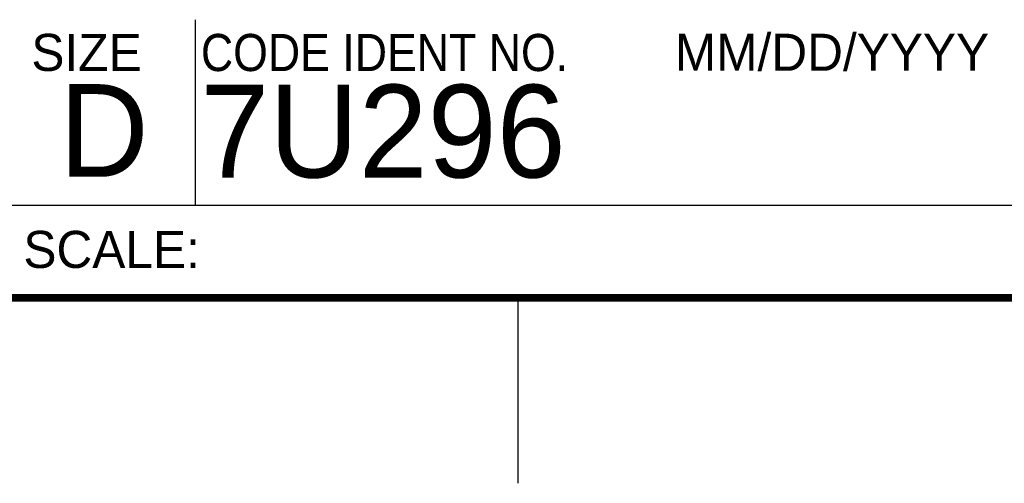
# Model space of a CAD drawing. Header units: inches. Extents: x 0 to 34, y 0 to 22.
# Tile 126 of 137: x 28.4 to 31.1, y 0 to 1.2. Entities that reach past the tile are written whole.
import ezdxf

# ---------------------------------------------------------------- set-up
doc = ezdxf.new("R2010")
doc.units = ezdxf.units.IN
doc.header["$LTSCALE"] = 1.87
doc.header["$MEASUREMENT"] = 0
doc.layers.get('0').update_dxf_attribs({"linetype": 'CONTINUOUS'})
doc.styles.add('TEXTSTYLE_2', font='txt')
doc.styles.add('TEXTSTYLE_3', font='txt', dxfattribs={"width": 0.9})

msp = doc.modelspace()

# ---------------------------------------------------------------- linework, layer by layer
at = {"color": 2, "linetype": 'CONTINUOUS'}
for p, q in [((28.88, 0.75), (28.88, 1.25)), ((28.38, 0.75), (33.5, 0.75)), ((29.75, 0), (29.75, 0.5))]:
    msp.add_line(p, q, dxfattribs=at)
at = {"color": 7, "linetype": 'CONTINUOUS', "const_width": 0.02}
msp.add_lwpolyline([(0.5, 0.5), (33.5, 0.5)], dxfattribs=at)

# ---------------------------------------------------------------- texts
at = {"color": 2, "linetype": 'CONTINUOUS', "char_height": 0.1, "attachment_point": 1, "line_spacing_factor": 0.9}
for s, insert, width, style in [('SIZE', (28.4379, 1.2118), 0.4, 'TEXTSTYLE_2'), ('CODE IDENT NO.', (28.8949, 1.2115), 1.26, 'TEXTSTYLE_3'), ('MM/DD/YYYY', (30.1721, 1.2121), 1, 'TEXTSTYLE_2'), ('SCALE:', (28.4164, 0.6806), 0.6, 'TEXTSTYLE_2')]:
    msp.add_mtext(s, dxfattribs=dict(at, insert=insert, width=width, style=style))
at = {"color": 7, "linetype": 'CONTINUOUS', "char_height": 0.25, "attachment_point": 1, "line_spacing_factor": 0.9, "style": 'TEXTSTYLE_2'}
for s, insert, width in [('D  ', (28.5128, 1.0764), 0.75), ('7U296', (28.8928, 1.0745), 1.25)]:
    msp.add_mtext(s, dxfattribs=dict(at, insert=insert, width=width))

doc.saveas('drawing.dxf')
